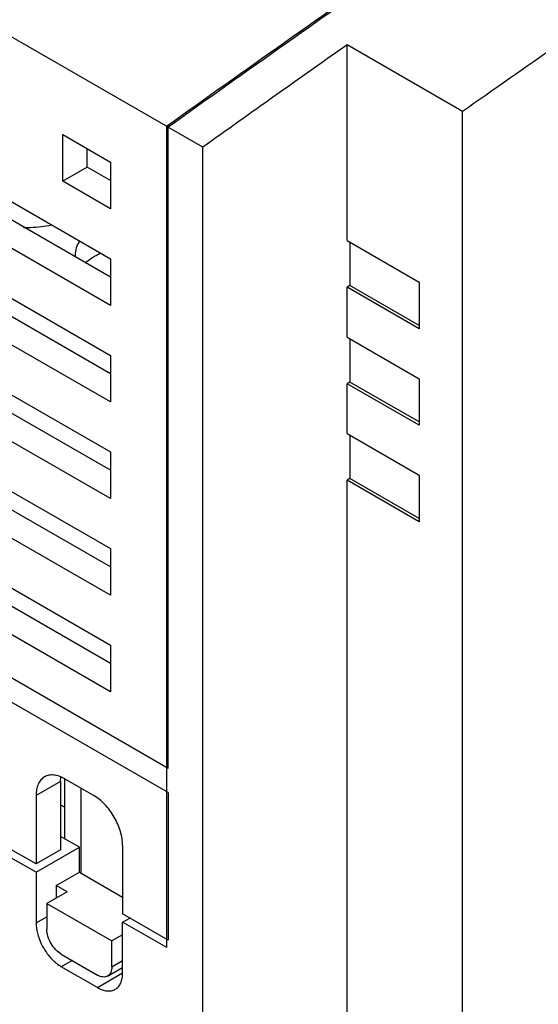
# Model space of a CAD drawing. Header units: millimetres. Extents: x 0 to 297, y 0 to 210.
# Tile 3 of 6: x 124 to 150, y 50 to 98. Entities that reach past the tile are written whole.
import ezdxf

# ---------------------------------------------------------------- set-up
doc = ezdxf.new("R2010")
doc.units = ezdxf.units.MM
doc.header["$LTSCALE"] = 16.335
for name, color, linetype in [('00_COMPONENTS_10', 7, 'CONTINUOUS'), ('00_COMPONENTS_14', 7, 'CONTINUOUS'), ('00_COMPONENTS_2', 7, 'CONTINUOUS'), ('00_COMPONENTS_9', 7, 'CONTINUOUS')]:
    doc.layers.add(name, color=color, linetype=linetype)

msp = doc.modelspace()

# ---------------------------------------------------------------- linework, layer by layer
at = {"layer": '00_COMPONENTS_10', "color": 7, "linetype": 'Continuous'}
for p, q in [((131.733, 92.618), (89.518, 116.99)), ((92.347, 107.281), (128.904, 86.175)), ((128.904, 83.888), (92.347, 104.994)), ((92.347, 102.545), (128.904, 81.439)), ((128.904, 79.153), (92.347, 100.259)), ((92.347, 97.809), (128.904, 76.703)), ((128.904, 74.417), (92.347, 95.523)), ((92.347, 93.074), (128.904, 71.967)), ((126.571, 89.971), (126.571, 92.258)), ((126.571, 92.258), (128.904, 90.91)), ((131.733, 61.19), (131.733, 92.618)), ((127.773, 90.665), (127.773, 91.564)), ((128.904, 69.681), (92.347, 90.787)), ((128.904, 90.91), (128.904, 88.624)), ((127.773, 90.665), (126.571, 89.971)), ((128.904, 90.012), (127.773, 90.665)), ((128.904, 85.276), (120.914, 89.89)), ((128.904, 88.624), (126.571, 89.971)), ((128.904, 86.175), (128.904, 83.888)), ((128.904, 80.541), (120.914, 85.154)), ((128.904, 81.439), (128.904, 79.153)), ((128.904, 75.805), (120.914, 80.418)), ((113.206, 76.295), (128.904, 67.232)), ((128.904, 76.703), (128.904, 74.417)), ((128.904, 71.069), (120.914, 75.682)), ((128.904, 66.334), (114.408, 74.703)), ((128.904, 64.946), (113.206, 74.009)), ((131.733, 61.19), (111.651, 72.784)), ((128.904, 71.967), (128.904, 69.681)), ((128.904, 67.232), (128.904, 64.946))]:
    msp.add_line(p, q, dxfattribs=at)
msp.add_arc((838.194, -895.73), 1214.874, 124.886954, 125.556827, dxfattribs=at)
at = {"layer": '00_COMPONENTS_14', "color": 7, "linetype": 'Continuous'}
for p, q in [((126.677, 57.74), (126.677, 60.679)), ((127.455, 60.23), (127.455, 56.066)), ((126.465, 59.414), (126.677, 59.291))]:
    msp.add_line(p, q, dxfattribs=at)
at = {"layer": '00_COMPONENTS_2', "color": 7, "linetype": 'Continuous'}
for p, q in [((140.501, 87.073), (140.501, 96.654)), ((146.158, 93.388), (140.501, 96.654)), ((146.158, 34.245), (146.158, 93.388)), ((131.662, 52.412), (131.662, 92.659)), ((133.43, 91.638), (131.662, 92.659)), ((133.43, 39.634), (133.43, 91.638)), ((140.501, 87.073), (144.036, 85.032)), ((140.642, 86.991), (140.642, 84.868)), ((144.036, 85.032), (144.036, 82.745)), ((140.642, 84.868), (140.501, 84.787)), ((144.036, 82.745), (140.501, 84.787)), ((140.501, 82.337), (140.501, 84.787)), ((144.036, 82.909), (140.642, 84.868)), ((140.501, 82.337), (144.036, 80.296)), ((140.642, 82.255), (140.642, 80.133)), ((140.642, 80.133), (140.501, 80.051)), ((144.036, 78.173), (140.642, 80.133)), ((144.036, 80.296), (144.036, 78.01)), ((144.036, 78.01), (140.501, 80.051)), ((140.501, 77.601), (140.501, 80.051)), ((140.501, 77.601), (144.036, 75.56)), ((140.642, 77.52), (140.642, 75.397)), ((140.642, 75.397), (140.501, 75.315)), ((144.036, 73.274), (140.501, 75.315)), ((140.501, 37.511), (140.501, 75.315)), ((144.036, 73.437), (140.642, 75.397)), ((144.036, 75.56), (144.036, 73.274)), ((127.384, 57.332), (126.465, 57.862)), ((125.263, 56.107), (127.384, 57.332)), ((127.384, 56.107), (127.384, 57.332)), ((125.263, 56.107), (123.919, 56.883)), ((125.263, 56.107), (125.263, 53.617)), ((126.253, 55.454), (127.384, 56.107)), ((127.384, 56.107), (129.505, 54.882)), ((126.783, 55.147), (125.793, 54.576)), ((126.783, 55.147), (126.253, 55.454)), ((126.253, 55.454), (126.253, 54.841)), ((125.793, 54.576), (128.975, 52.739)), ((125.793, 54.576), (125.793, 53.31)), ((129.505, 53.657), (129.859, 53.862)), ((131.662, 52.412), (129.505, 53.657)), ((129.505, 51.167), (129.505, 53.657)), ((129.505, 53.045), (128.975, 52.739)), ((128.975, 51.473), (128.975, 52.739)), ((126.5, 52.086), (128.268, 51.065)), ((128.268, 50.453), (126.5, 51.473)), ((128.768, 51.016), (129.505, 51.441))]:
    msp.add_line(p, q, dxfattribs=at)
at = {"layer": '00_COMPONENTS_2', "color": 9, "linetype": 'Continuous'}
for p, q in [((125.263, 53.617), (125.793, 53.923)), ((127.03, 51.779), (126.5, 51.473)), ((128.975, 51.473), (129.505, 51.779)), ((128.268, 50.453), (129.505, 51.167))]:
    msp.add_line(p, q, dxfattribs=at)
at = {"layer": '00_COMPONENTS_2', "color": 7, "linetype": 'Continuous'}
for centre, radius, start, end in [((835.817, -892.422), 1210.875, 124.885848, 125.557934), ((842.159, -899.895), 1218.784, 125.148913, 125.556481), ((840.565, -892.881), 1206.204, 124.881181, 125.148386)]:
    msp.add_arc(centre, radius, start, end, dxfattribs=at)
for points, knots in [([(125.263, 53.617), (125.263, 53.449), (125.315, 53.098), (125.505, 52.587), (125.793, 52.108), (126.043, 51.828), (126.179, 51.708)], [0, 0, 0, 0, 0.230965, 0.486007, 0.748455, 1, 1, 1, 1]), ([(126.5, 52.086), (126.4, 52.144), (126.21, 52.303), (125.988, 52.606), (125.836, 52.95), (125.793, 53.194), (125.793, 53.31)], [0, 0, 0, 0, 0.237252, 0.499999, 0.762746, 1, 1, 1, 1]), ([(126.179, 51.708), (126.205, 51.685), (126.306, 51.599), (126.415, 51.522), (126.5, 51.473)], [0, 0, 0, 0, 0.260805, 1, 1, 1, 1]), ([(128.975, 51.473), (128.975, 51.423), (128.967, 51.326), (128.928, 51.194), (128.863, 51.086), (128.801, 51.035), (128.768, 51.016)], [0, 0, 0, 0, 0.28954, 0.549117, 0.782255, 1, 1, 1, 1]), ([(129.143, 50.366), (129.2, 50.399), (129.309, 50.49), (129.424, 50.678), (129.492, 50.91), (129.505, 51.078), (129.505, 51.167)], [0, 0, 0, 0, 0.217745, 0.450883, 0.71046, 1, 1, 1, 1]), ([(128.768, 51.016), (128.735, 50.997), (128.659, 50.969), (128.533, 50.966), (128.399, 50.998), (128.312, 51.04), (128.268, 51.065)], [0, 0, 0, 0, 0.217746, 0.450884, 0.710461, 1, 1, 1, 1]), ([(128.268, 50.453), (128.345, 50.408), (128.497, 50.336), (128.732, 50.279), (128.952, 50.284), (129.085, 50.333), (129.143, 50.366)], [0, 0, 0, 0, 0.289539, 0.549116, 0.782254, 1, 1, 1, 1])]:
    msp.add_open_spline(points, degree=3, knots=knots, dxfattribs=at)
at = {"layer": '00_COMPONENTS_9', "color": 7, "linetype": 'Continuous'}
for p, q in [((131.733, 60.006), (111.447, 71.718)), ((126.465, 60.557), (126.465, 57.209)), ((126.677, 60.679), (128.091, 59.863)), ((125.263, 59.863), (125.263, 56.515)), ((131.733, 60.006), (131.733, 52.78)), ((125.263, 56.515), (123.919, 57.291)), ((126.465, 57.209), (125.263, 56.515)), ((129.505, 57.413), (129.505, 54.066)), ((131.733, 52.78), (129.505, 54.066))]:
    msp.add_line(p, q, dxfattribs=at)
at = {"layer": '00_COMPONENTS_9', "color": 9, "linetype": 'Continuous'}
msp.add_line((126.465, 60.557), (125.263, 59.863), dxfattribs=at)
at = {"layer": '00_COMPONENTS_9', "color": 7, "linetype": 'Continuous'}
msp.add_arc((128.262, 86.358), 1.088, 180.0031, 184.6454, dxfattribs=at)
for points, knots in [([(124.65, 87.71), (124.766, 87.706), (125.224, 87.705), (125.682, 87.76), (126.015, 87.834)], [0, 0, 0, 0, 0.253484, 1, 1, 1, 1]), ([(127.395, 87.038), (127.326, 86.935), (127.215, 86.717), (127.174, 86.475), (127.174, 86.358)], [0, 0, 0, 0, 0.515406, 1, 1, 1, 1]), ([(128.126, 86.297), (128.151, 86.311), (128.251, 86.367), (128.354, 86.418), (128.434, 86.453)], [0, 0, 0, 0, 0.244219, 1, 1, 1, 1]), ([(127.675, 85.971), (127.708, 86.001), (127.849, 86.122), (128.004, 86.226), (128.126, 86.297)], [0, 0, 0, 0, 0.238949, 1, 1, 1, 1]), ([(126.677, 60.679), (126.589, 60.73), (126.414, 60.813), (126.146, 60.878), (125.894, 60.871), (125.743, 60.816), (125.677, 60.778)], [0, 0, 0, 0, 0.289775, 0.549069, 0.782225, 1, 1, 1, 1]), ([(125.677, 60.778), (125.611, 60.74), (125.487, 60.637), (125.356, 60.422), (125.278, 60.157), (125.263, 59.964), (125.263, 59.863)], [0, 0, 0, 0, 0.217774, 0.45093, 0.710224, 1, 1, 1, 1]), ([(126.465, 60.557), (126.465, 60.575), (126.466, 60.647), (126.471, 60.718), (126.478, 60.771)], [0, 0, 0, 0, 0.256524, 1, 1, 1, 1]), ([(129.505, 57.413), (129.505, 57.525), (129.485, 57.758), (129.374, 58.235), (129.115, 58.821), (128.737, 59.338), (128.379, 59.673), (128.188, 59.807), (128.091, 59.863)], [0, 0, 0, 0, 0.114249, 0.237549, 0.500001, 0.762453, 0.885752, 1, 1, 1, 1])]:
    msp.add_open_spline(points, degree=3, knots=knots, dxfattribs=at)

doc.saveas('drawing.dxf')
